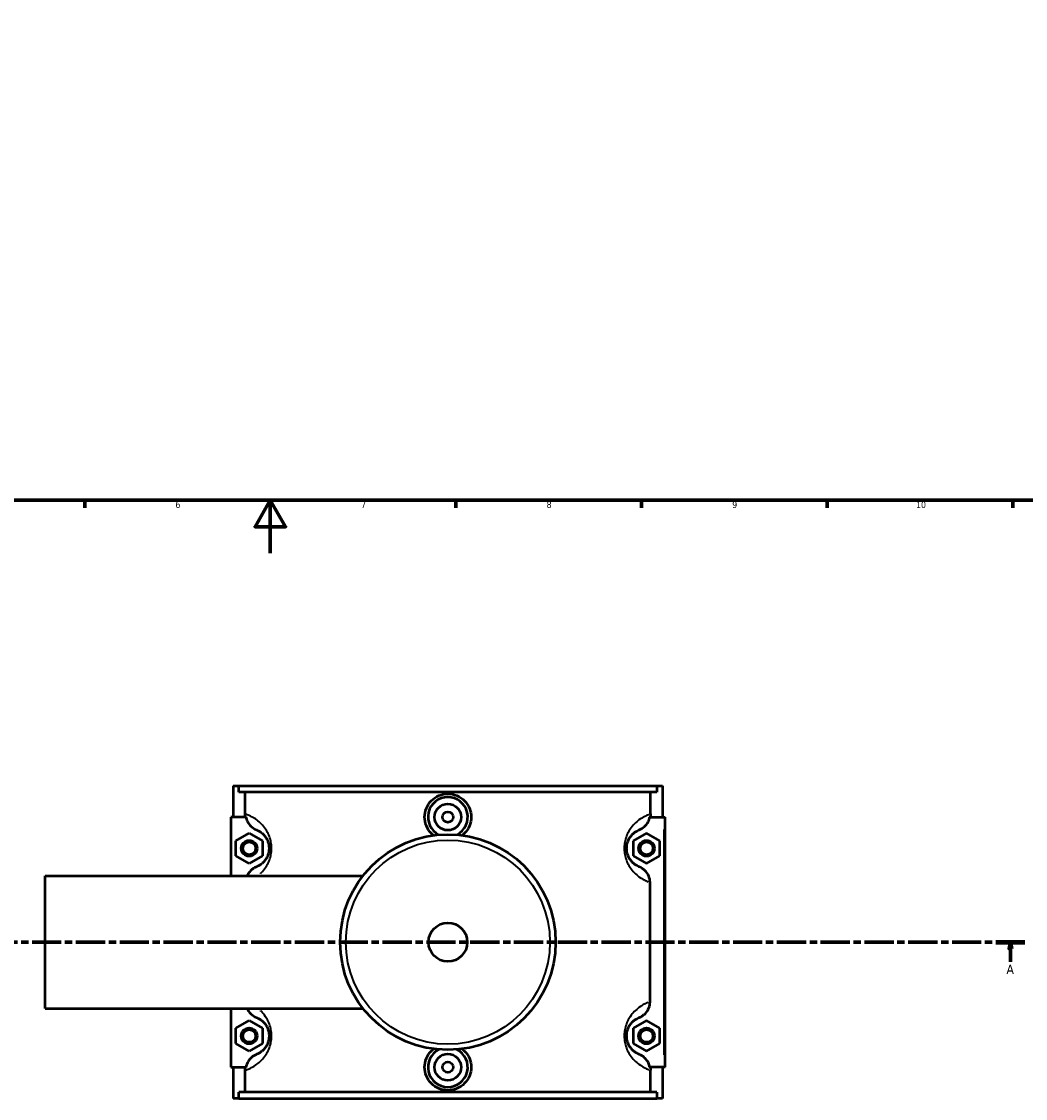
# Model space of a CAD drawing. Header units: millimetres. Extents: x 0 to 967, y -206 to 1211.
# Tile 3 of 10: x 327 to 706, y -206 to 201. Entities that reach past the tile are written whole.
import ezdxf

# ---------------------------------------------------------------- set-up
doc = ezdxf.new("R2010")
doc.units = ezdxf.units.MM
doc.linetypes.add('CHAIN', pattern=[0.3543, 0.2362, -0.0295, 0.0591, -0.0295])
for name, color, linetype, lineweight in [('Border (ISO)', 7, 'Continuous', 70), ('Section Line (ISO)', 7, 'CHAIN', 70), ('Visible (ISO)', 7, 'Continuous', 50), ('Visible Narrow (ISO)', 7, 'Continuous', 35)]:
    doc.layers.add(name, color=color, linetype=linetype, lineweight=lineweight)
doc.styles.add('Label Text (ISO)', font='tahoma.ttf')
doc.styles.add('Note Text (ISO)', font='tahoma.ttf')

# ---------------------------------------------------------------- blocks, each defined once
blk = doc.blocks.new('Borders Default Border')
at = {"layer": 'Border (ISO)'}
for p, q in [((350.42, 20), (350.42, 17.1)), ((490.58, 20), (490.58, 17.1)), ((560.67, 20), (560.67, 17.1)), ((630.75, 20), (630.75, 17.1)), ((700.83, 20), (700.83, 17.1))]:
    blk.add_line(p, q, dxfattribs=at)
at = {"layer": 'Border (ISO)', "flags": 128}
for points in [[(20, 20), (20, 574), (821, 574), (821, 20), (20, 20)], [(420.5, 0), (420.5, 20), (414.73, 10), (426.27, 10), (420.5, 20)]]:
    blk.add_lwpolyline(points, dxfattribs=at)
at = {"layer": 'Border (ISO)', "color": 232, "true_color": 0xca0064, "char_height": 2.5, "attachment_point": 7, "style": 'Note Text (ISO)'}
for s, insert in [('6', (384.66, 17.05)), ('7', (454.77, 17.1)), ('8', (524.81, 17.04)), ('9', (594.88, 17.05)), ('10', (664.29, 17.05))]:
    blk.add_mtext(s, dxfattribs=dict(at, insert=insert))
blk = doc.blocks.new('2dTransSection0')
at = {"layer": 'Section Line (ISO)', "linetype": 'CHAIN', "ltscale": 46.681}
blk.add_line((280.95, -146.75), (705.37, -146.75), dxfattribs=at)
at = {"layer": 'Section Line (ISO)', "linetype": 'Continuous', "lineweight": 140}
for p, q in [((280.95, -146.75), (291.89, -146.75)), ((694.43, -146.75), (705.37, -146.75))]:
    blk.add_line(p, q, dxfattribs=at)
at = {"layer": 'Section Line (ISO)', "linetype": 'Continuous'}
for p, q in [((286.42, -146.75), (285.92, -149.25)), ((285.92, -149.25), (286.92, -149.25)), ((286.42, -149.25), (286.42, -146.75)), ((286.92, -149.25), (286.42, -146.75)), ((286.42, -154.16), (286.42, -149.25)), ((699.9, -146.75), (699.4, -149.25)), ((699.4, -149.25), (700.4, -149.25)), ((699.9, -149.25), (699.9, -146.75)), ((700.4, -149.25), (699.9, -146.75)), ((699.9, -154.16), (699.9, -149.25))]:
    blk.add_line(p, q, dxfattribs=at)
at = {"layer": 'Section Line (ISO)', "linetype": 'Continuous', "flags": 128}
for points in [[(286.92, -149.25), (286.42, -146.75), (285.92, -149.25), (286.92, -149.25)], [(700.4, -149.25), (699.9, -146.75), (699.4, -149.25), (700.4, -149.25)]]:
    blk.add_lwpolyline(points, dxfattribs=at)
at = {"layer": 'Section Line (ISO)'}
for points in [[(286.92, -149.25), (286.42, -146.75), (285.92, -149.25), (286.92, -149.25)], [(700.4, -149.25), (699.9, -146.75), (699.4, -149.25), (700.4, -149.25)]]:
    blk.add_solid(points, dxfattribs=at)
at = {"layer": 'Section Line (ISO)', "char_height": 3.5, "attachment_point": 7, "style": 'Label Text (ISO)'}
for insert in [(284.93, -158.75), (698.41, -158.75)]:
    blk.add_mtext('A', dxfattribs=dict(at, insert=insert))

msp = doc.modelspace()

# ---------------------------------------------------------------- linework, layer by layer
at = {"layer": 'Visible (ISO)'}
for p, q in [((406.5312, -87.7542), (406.5312, -99.5542)), ((406.5312, -87.7542), (408.594, -87.7542)), ((408.594, -87.7542), (566.4684, -87.7542)), ((408.594, -90.1142), (408.594, -87.7542)), ((566.4684, -87.7542), (566.4684, -90.1142)), ((566.4684, -87.7542), (568.5312, -87.7542)), ((568.5312, -87.7542), (568.5312, -99.5542)), ((566.4684, -90.1142), (408.594, -90.1142)), ((410.9847, -98.3884), (410.9847, -90.1142)), ((564.0778, -98.3884), (564.0778, -90.1142)), ((411.2938, -99.5542), (405.5312, -99.5542)), ((405.5312, -99.5542), (405.5312, -121.7542)), ((563.7686, -99.5542), (569.0312, -99.5542)), ((569.0312, -99.5542), (569.5312, -99.5542)), ((569.5312, -193.9542), (569.5312, -99.5542)), ((407.5312, -108.4674), (412.5312, -105.5807)), ((412.5312, -105.5807), (417.5312, -108.4674)), ((562.5312, -105.5807), (557.5312, -108.4674)), ((567.5312, -108.4674), (562.5312, -105.5807)), ((407.5312, -114.2409), (407.5312, -108.4674)), ((417.5312, -108.4674), (417.5312, -114.2409)), ((557.5312, -108.4674), (557.5312, -114.2409)), ((567.5312, -114.2409), (567.5312, -108.4674)), ((412.5312, -117.1277), (407.5312, -114.2409)), ((417.5312, -114.2409), (412.5312, -117.1277)), ((557.5312, -114.2409), (562.5312, -117.1277)), ((562.5312, -117.1277), (567.5312, -114.2409)), ((335.5312, -171.7542), (335.5312, -121.7542)), ((335.5312, -121.7542), (455.4567, -121.7542)), ((563.8668, -169.2585), (563.8668, -124.2498)), ((335.5312, -171.7542), (455.4567, -171.7542)), ((405.5312, -171.7542), (405.5312, -193.9542)), ((407.5312, -179.2674), (412.5312, -176.3807)), ((412.5312, -176.3807), (417.5312, -179.2674)), ((562.5312, -176.3807), (557.5312, -179.2674)), ((567.5312, -179.2674), (562.5312, -176.3807)), ((407.5312, -185.0409), (407.5312, -179.2674)), ((417.5312, -179.2674), (417.5312, -185.0409)), ((557.5312, -179.2674), (557.5312, -185.0409)), ((567.5312, -185.0409), (567.5312, -179.2674)), ((412.5312, -187.9277), (407.5312, -185.0409)), ((417.5312, -185.0409), (412.5312, -187.9277)), ((557.5312, -185.0409), (562.5312, -187.9277)), ((562.5312, -187.9277), (567.5312, -185.0409)), ((405.5312, -193.9542), (411.2938, -193.9542)), ((406.5312, -193.9542), (406.5312, -205.7542)), ((569.0312, -193.9542), (563.7686, -193.9542)), ((568.5312, -193.9542), (568.5312, -205.7542)), ((569.5312, -193.9542), (569.0312, -193.9542)), ((410.9847, -203.3942), (410.9847, -195.12)), ((564.0778, -203.3942), (564.0778, -195.12)), ((408.594, -205.7542), (406.5312, -205.7542)), ((566.4684, -203.3942), (408.594, -203.3942)), ((408.594, -205.7542), (408.594, -203.3942)), ((408.594, -205.7542), (566.4684, -205.7542)), ((566.4684, -203.3942), (566.4684, -205.7542)), ((568.5312, -205.7542), (566.4684, -205.7542))]:
    msp.add_line(p, q, dxfattribs=at)
for centre, radius in [((487.5312, -99.5542), 5), ((487.5312, -99.5542), 2), ((412.5312, -111.3542), 3), ((412.5312, -111.3542), 2.4), ((487.5312, -146.7542), 40.6667), ((562.5312, -111.3542), 3), ((562.5312, -111.3542), 2.4), ((487.5312, -146.7542), 7.32), ((412.5312, -182.1542), 3), ((412.5312, -182.1542), 2.4), ((562.5312, -182.1542), 3), ((562.5312, -182.1542), 2.4), ((487.5312, -193.9542), 5), ((487.5312, -193.9542), 2)]:
    msp.add_circle(centre, radius, dxfattribs=at)
for centre, start, end in [((487.5312, -99.5542), 297.092617, 242.907383), ((487.5312, -193.9542), 117.092617, 62.907383)]:
    msp.add_arc(centre, 7.5, start, end, dxfattribs=at)
for points, knots in [([(482.1082, -106.4495), (481.8266, -106.231), (481.5618, -105.9986), (480.5348, -104.9797), (479.8551, -103.9952), (478.9527, -101.8345), (478.7301, -100.6582), (478.7301, -98.4502), (478.9527, -97.2739), (479.8551, -95.1131), (480.5348, -94.1286), (482.0989, -92.5769), (483.0875, -91.9055), (485.2522, -91.0153), (486.4285, -90.7965), (488.634, -90.7965), (489.8102, -91.0153), (491.975, -91.9055), (492.9636, -92.5769), (494.5277, -94.1286), (495.2073, -95.1131), (496.1097, -97.2739), (496.3324, -98.4502), (496.3324, -99.5542)], [1.88219282, 1.88219282, 1.88219282, 1.88219282, 1.98568916, 1.98568916, 2.31689019, 2.31689019, 2.64809122, 2.64809122, 2.97929225, 2.97929225, 3.31049328, 3.31049328, 3.64131506, 3.64131506, 3.97213683, 3.97213683, 4.30295861, 4.30295861, 4.63378038, 4.63378038, 4.96498141, 4.96498141, 5.29618244, 5.29618244, 5.29618244, 5.29618244]), ([(411.2938, -99.5542), (411.3953, -100.117), (411.5743, -100.6638), (412.1487, -101.8461), (412.5865, -102.4505), (413.7422, -103.5801), (414.4854, -104.0605), (415.2989, -104.3835)], [-0.657164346, -0.657164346, -0.657164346, -0.657164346, -0.484922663, -0.484922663, -0.26259564, -0.26259564, 0, 0, 0, 0]), ([(496.3324, -99.5542), (496.3324, -100.6582), (496.1097, -101.8345), (495.2073, -103.9952), (494.5277, -104.9797), (493.5006, -105.9986), (493.2359, -106.231), (492.9543, -106.4495)], [0, 0, 0, 0, 0.33120103, 0.33120103, 0.66240206, 0.66240206, 0.765898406, 0.765898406, 0.765898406, 0.765898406]), ([(559.7635, -104.3835), (560.4824, -104.0981), (561.147, -103.6895), (562.3076, -102.6558), (562.7932, -102.0363), (563.4488, -100.7809), (563.6562, -100.1775), (563.7686, -99.5542)], [-0.707094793, -0.707094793, -0.707094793, -0.707094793, -0.475278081, -0.475278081, -0.241233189, -0.241233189, -0.050584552, -0.050584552, -0.050584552, -0.050584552]), ([(415.2989, -104.3835), (415.3391, -104.3995), (415.3803, -104.4162), (415.6642, -104.5349), (415.9417, -104.6649), (416.5525, -105.0139), (416.8843, -105.2298), (417.5212, -105.7433), (417.8187, -106.0159), (418.3856, -106.6494), (418.6544, -106.9962), (419.0757, -107.6773), (419.2355, -107.9733), (419.5502, -108.6793), (419.7004, -109.1009), (419.8982, -109.9039), (419.9618, -110.2685), (420.0198, -110.8778), (420.0312, -111.116), (420.0312, -111.3542), (420.0312, -111.5924), (420.0198, -111.8305), (419.9618, -112.4398), (419.8982, -112.8045), (419.7004, -113.6075), (419.5502, -114.0291), (419.2355, -114.7351), (419.0757, -115.031), (418.6544, -115.7122), (418.3856, -116.0589), (417.8187, -116.6924), (417.5212, -116.965), (416.8843, -117.4785), (416.5525, -117.6945), (415.9417, -118.0434), (415.6642, -118.1735), (415.3803, -118.2921), (415.3391, -118.3089), (415.2989, -118.3248)], [0.73985531, 0.73985531, 0.73985531, 0.73985531, 0.83571188, 0.83571188, 1.38275611, 1.38275611, 1.91411671, 1.91411671, 2.33858039, 2.33858039, 2.71256958, 2.71256958, 2.95483349, 2.95483349, 3.23497357, 3.23497357, 3.44457984, 3.44457984, 3.57558375, 3.57558375, 3.57558375, 3.70658766, 3.70658766, 3.91619393, 3.91619393, 4.19633401, 4.19633401, 4.43859792, 4.43859792, 4.81258711, 4.81258711, 5.23705078, 5.23705078, 5.76841138, 5.76841138, 6.31545562, 6.31545562, 6.41131219, 6.41131219, 6.41131219, 6.41131219]), ([(559.7635, -118.3248), (559.7234, -118.3089), (559.6822, -118.2921), (559.3982, -118.1735), (559.1207, -118.0434), (558.5099, -117.6944), (558.1782, -117.4785), (557.5412, -116.965), (557.2437, -116.6924), (556.6768, -116.0589), (556.408, -115.7122), (555.9868, -115.031), (555.8269, -114.7351), (555.5122, -114.0291), (555.3621, -113.6075), (555.1643, -112.8045), (555.1007, -112.4398), (555.0427, -111.8305), (555.0312, -111.5924), (555.0312, -111.3542), (555.0312, -111.116), (555.0427, -110.8778), (555.1007, -110.2685), (555.1643, -109.9039), (555.3621, -109.1009), (555.5122, -108.6793), (555.8269, -107.9733), (555.9868, -107.6773), (556.408, -106.9962), (556.6768, -106.6494), (557.2437, -106.0159), (557.5412, -105.7433), (558.1782, -105.2298), (558.5099, -105.0139), (559.1207, -104.6649), (559.3982, -104.5349), (559.6822, -104.4162), (559.7234, -104.3995), (559.7635, -104.3835)], [0.73952947, 0.73952947, 0.73952947, 0.73952947, 0.83536396, 0.83536396, 1.38243661, 1.38243661, 1.91379575, 1.91379575, 2.33825864, 2.33825864, 2.71224624, 2.71224624, 2.95450866, 2.95450866, 3.23464772, 3.23464772, 3.44425398, 3.44425398, 3.5752579, 3.5752579, 3.5752579, 3.70626181, 3.70626181, 3.91586807, 3.91586807, 4.19600713, 4.19600713, 4.43826956, 4.43826956, 4.81225716, 4.81225716, 5.23672005, 5.23672005, 5.76807918, 5.76807918, 6.31515184, 6.31515184, 6.41098633, 6.41098633, 6.41098633, 6.41098633]), ([(415.2989, -118.3248), (414.8652, -118.497), (414.4505, -118.7144), (413.6713, -119.2344), (413.309, -119.5364), (412.4539, -120.4223), (412.0257, -121.0581), (411.7208, -121.7542)], [-0.766570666, -0.766570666, -0.766570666, -0.766570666, -0.626695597, -0.626695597, -0.485788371, -0.485788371, -0.257625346, -0.257625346, -0.257625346, -0.257625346]), ([(563.8668, -124.2498), (563.8668, -123.4185), (563.6981, -122.5967), (563.0429, -121.0456), (562.5558, -120.3359), (561.3203, -119.1283), (560.577, -118.6478), (559.7635, -118.3248)], [-0.768133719, -0.768133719, -0.768133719, -0.768133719, -0.518443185, -0.518443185, -0.26259564, -0.26259564, 0, 0, 0, 0]), ([(559.7635, -175.1835), (560.1973, -175.0113), (560.612, -174.794), (561.3912, -174.274), (561.7534, -173.972), (562.6491, -173.0439), (563.1019, -172.352), (563.7105, -170.8507), (563.8668, -170.0588), (563.8668, -169.2585)], [-0.766570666, -0.766570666, -0.766570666, -0.766570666, -0.626695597, -0.626695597, -0.485788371, -0.485788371, -0.240091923, -0.240091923, 0, 0, 0, 0]), ([(411.7208, -171.7542), (412.0514, -172.5088), (412.5265, -173.1918), (413.7422, -174.3801), (414.4854, -174.8605), (415.2989, -175.1835)], [-0.51011072, -0.51011072, -0.51011072, -0.51011072, -0.26259564, -0.26259564, 0, 0, 0, 0]), ([(415.2989, -175.1835), (415.3391, -175.1995), (415.3803, -175.2162), (415.6642, -175.3349), (415.9417, -175.4649), (416.5525, -175.8139), (416.8843, -176.0298), (417.5212, -176.5433), (417.8187, -176.8159), (418.3856, -177.4494), (418.6544, -177.7962), (419.0757, -178.4773), (419.2355, -178.7733), (419.5502, -179.4793), (419.7004, -179.9009), (419.8982, -180.7039), (419.9618, -181.0685), (420.0198, -181.6778), (420.0312, -181.916), (420.0312, -182.1542), (420.0312, -182.3924), (420.0198, -182.6305), (419.9618, -183.2398), (419.8982, -183.6045), (419.7004, -184.4075), (419.5502, -184.8291), (419.2355, -185.5351), (419.0757, -185.831), (418.6544, -186.5122), (418.3856, -186.8589), (417.8187, -187.4924), (417.5212, -187.765), (416.8843, -188.2785), (416.5525, -188.4945), (415.9417, -188.8434), (415.6642, -188.9735), (415.3803, -189.0921), (415.3391, -189.1089), (415.2989, -189.1248)], [0.73985531, 0.73985531, 0.73985531, 0.73985531, 0.83571051, 0.83571051, 1.38275651, 1.38275651, 1.91411702, 1.91411702, 2.33858065, 2.33858065, 2.71256974, 2.71256974, 2.95483355, 2.95483355, 3.23497357, 3.23497357, 3.44457984, 3.44457984, 3.57558375, 3.57558375, 3.57558375, 3.70658766, 3.70658766, 3.91619393, 3.91619393, 4.19633395, 4.19633395, 4.43859776, 4.43859776, 4.81258685, 4.81258685, 5.23705048, 5.23705048, 5.76841099, 5.76841099, 6.31545699, 6.31545699, 6.41131219, 6.41131219, 6.41131219, 6.41131219]), ([(559.7635, -189.1248), (559.7234, -189.1089), (559.6822, -189.0921), (559.3982, -188.9735), (559.1207, -188.8434), (558.5099, -188.4944), (558.1782, -188.2785), (557.5412, -187.765), (557.2437, -187.4924), (556.6768, -186.8589), (556.408, -186.5122), (555.9868, -185.831), (555.8269, -185.5351), (555.5122, -184.8291), (555.3621, -184.4075), (555.1643, -183.6045), (555.1007, -183.2398), (555.0427, -182.6305), (555.0312, -182.3924), (555.0312, -182.1542), (555.0312, -181.916), (555.0427, -181.6778), (555.1007, -181.0685), (555.1643, -180.7039), (555.3621, -179.9009), (555.5122, -179.4793), (555.8269, -178.7733), (555.9868, -178.4773), (556.408, -177.7962), (556.6768, -177.4494), (557.2437, -176.8159), (557.5412, -176.5433), (558.1782, -176.0298), (558.5099, -175.8139), (559.1207, -175.4649), (559.3982, -175.3349), (559.6822, -175.2162), (559.7234, -175.1995), (559.7635, -175.1835)], [0.7394259, 0.7394259, 0.7394259, 0.7394259, 0.83525415, 0.83525415, 1.38233483, 1.38233483, 1.91369356, 1.91369356, 2.33815622, 2.33815622, 2.71214337, 2.71214337, 2.95440538, 2.95440538, 3.23454415, 3.23454415, 3.44415041, 3.44415041, 3.57515432, 3.57515432, 3.57515432, 3.70615824, 3.70615824, 3.9157645, 3.9157645, 4.19590327, 4.19590327, 4.43816528, 4.43816528, 4.81215243, 4.81215243, 5.23661509, 5.23661509, 5.76797382, 5.76797382, 6.3150545, 6.3150545, 6.41088275, 6.41088275, 6.41088275, 6.41088275]), ([(415.2989, -189.1248), (414.58, -189.4102), (413.9154, -189.8189), (412.7549, -190.8525), (412.2692, -191.4721), (411.6137, -192.7275), (411.4063, -193.3308), (411.2938, -193.9542)], [-0.707094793, -0.707094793, -0.707094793, -0.707094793, -0.475278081, -0.475278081, -0.241233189, -0.241233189, -0.050584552, -0.050584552, -0.050584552, -0.050584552]), ([(496.3324, -193.9542), (496.3324, -195.0582), (496.1097, -196.2345), (495.2073, -198.3952), (494.5277, -199.3797), (492.9636, -200.9314), (491.975, -201.6028), (489.8102, -202.493), (488.634, -202.7118), (486.4285, -202.7118), (485.2522, -202.493), (483.0875, -201.6028), (482.0989, -200.9314), (480.5348, -199.3797), (479.8551, -198.3952), (478.9527, -196.2345), (478.7301, -195.0582), (478.7301, -193.9542), (478.7301, -192.8502), (478.9527, -191.6739), (479.8551, -189.5131), (480.5348, -188.5286), (481.5618, -187.5097), (481.8266, -187.2773), (482.1082, -187.0588)], [2.64809122, 2.64809122, 2.64809122, 2.64809122, 2.97929225, 2.97929225, 3.31049328, 3.31049328, 3.64131506, 3.64131506, 3.97213683, 3.97213683, 4.30295861, 4.30295861, 4.63378038, 4.63378038, 4.96498141, 4.96498141, 5.29618244, 5.29618244, 5.29618244, 5.62738347, 5.62738347, 5.9585845, 5.9585845, 6.06208085, 6.06208085, 6.06208085, 6.06208085]), ([(492.9543, -187.0588), (493.2359, -187.2773), (493.5006, -187.5097), (494.5277, -188.5286), (495.2073, -189.5131), (496.1097, -191.6739), (496.3324, -192.8502), (496.3324, -193.9542)], [7.178375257, 7.178375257, 7.178375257, 7.178375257, 7.281871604, 7.281871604, 7.613072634, 7.613072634, 7.944273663, 7.944273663, 7.944273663, 7.944273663]), ([(563.7686, -193.9542), (563.6671, -193.3914), (563.4881, -192.8446), (562.9138, -191.6622), (562.4759, -191.0578), (561.3203, -189.9283), (560.577, -189.4478), (559.7635, -189.1248)], [-0.657164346, -0.657164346, -0.657164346, -0.657164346, -0.484922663, -0.484922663, -0.26259564, -0.26259564, 0, 0, 0, 0])]:
    msp.add_open_spline(points, degree=3, knots=knots, dxfattribs=at)
for points in [[(411.0958, -99.5542), (411.022, -99.17), (410.9847, -98.7797), (410.9847, -98.3884)], [(564.0778, -98.3884), (564.0778, -98.7806), (564.0403, -99.1708), (563.9666, -99.5542)], [(410.9847, -195.12), (410.9847, -194.7277), (411.0222, -194.3375), (411.0958, -193.9542)], [(563.9666, -193.9542), (564.0404, -194.3383), (564.0778, -194.7286), (564.0778, -195.12)]]:
    msp.add_open_spline(points, degree=3, dxfattribs=at)
at = {"layer": 'Visible Narrow (ISO)'}
msp.add_line((569.0312, -104.2742), (569.0312, -189.2342), dxfattribs=at)
msp.add_circle((487.5312, -146.7542), 38.5253, dxfattribs=at)
for points, knots in [([(416.747, -120.9188), (416.8797, -120.7926), (417.013, -120.661), (417.6758, -119.9795), (418.2116, -119.3439), (419.051, -118.0951), (419.3696, -117.5525), (419.9967, -116.2582), (420.2958, -115.4852), (420.69, -114.0131), (420.8167, -113.3446), (420.9323, -112.2275), (420.9551, -111.7909), (420.9551, -111.3542), (420.9551, -110.9175), (420.9323, -110.4809), (420.8167, -109.3638), (420.69, -108.6953), (420.2958, -107.2231), (419.9967, -106.4502), (419.3696, -105.1559), (419.051, -104.6133), (418.2116, -103.3645), (417.6758, -102.7288), (416.5461, -101.5674), (415.9533, -101.0676), (414.684, -100.1261), (414.023, -99.7303), (412.8057, -99.0906), (412.2528, -98.8521), (411.6872, -98.6347), (411.6053, -98.604), (411.5255, -98.5749)], [-4.90708753, -4.90708753, -4.90708753, -4.90708753, -4.81258711, -4.81258711, -4.43859792, -4.43859792, -4.19633401, -4.19633401, -3.91619393, -3.91619393, -3.70658766, -3.70658766, -3.57558375, -3.57558375, -3.57558375, -3.44457984, -3.44457984, -3.23497357, -3.23497357, -2.95483349, -2.95483349, -2.71256958, -2.71256958, -2.33858039, -2.33858039, -1.91411671, -1.91411671, -1.38275611, -1.38275611, -0.83571188, -0.83571188, -0.74009942, -0.74009942, -0.74009942, -0.74009942]), ([(563.357, -98.6419), (563.3352, -98.6502), (563.3132, -98.6586), (562.8097, -98.8521), (562.2567, -99.0906), (561.0394, -99.7303), (560.3784, -100.1262), (559.1091, -101.0676), (558.5163, -101.5674), (557.3866, -102.7288), (556.8509, -103.3645), (556.0115, -104.6133), (555.6929, -105.1559), (555.0658, -106.4502), (554.7666, -107.2231), (554.3724, -108.6953), (554.2457, -109.3638), (554.1301, -110.4809), (554.1073, -110.9175), (554.1073, -111.3542), (554.1073, -111.7909), (554.1301, -112.2275), (554.2457, -113.3446), (554.3724, -114.0131), (554.7666, -115.4852), (555.0658, -116.2582), (555.6929, -117.5525), (556.0115, -118.0951), (556.8509, -119.3438), (557.3866, -119.9795), (558.5163, -121.1409), (559.1091, -121.6408), (560.3784, -122.5822), (561.0394, -122.978), (562.1786, -123.5767), (562.6688, -123.7945), (563.105, -123.9684)], [-6.34025887, -6.34025887, -6.34025887, -6.34025887, -6.31515184, -6.31515184, -5.76807918, -5.76807918, -5.23672005, -5.23672005, -4.81225716, -4.81225716, -4.43826956, -4.43826956, -4.19600713, -4.19600713, -3.91586807, -3.91586807, -3.70626181, -3.70626181, -3.5752579, -3.5752579, -3.5752579, -3.44425398, -3.44425398, -3.23464772, -3.23464772, -2.95450866, -2.95450866, -2.71224624, -2.71224624, -2.33825864, -2.33825864, -1.91379575, -1.91379575, -1.38243661, -1.38243661, -0.9045703, -0.9045703, -0.9045703, -0.9045703]), ([(563.105, -169.5399), (562.6688, -169.7138), (562.1786, -169.9316), (561.0394, -170.5303), (560.3784, -170.9262), (559.1091, -171.8676), (558.5163, -172.3674), (557.3866, -173.5288), (556.8509, -174.1645), (556.0115, -175.4133), (555.6929, -175.9559), (555.0658, -177.2502), (554.7666, -178.0231), (554.3724, -179.4953), (554.2457, -180.1638), (554.1301, -181.2809), (554.1073, -181.7175), (554.1073, -182.1542), (554.1073, -182.5909), (554.1301, -183.0275), (554.2457, -184.1446), (554.3724, -184.8131), (554.7666, -186.2852), (555.0658, -187.0582), (555.6929, -188.3525), (556.0115, -188.8951), (556.8509, -190.1438), (557.3866, -190.7795), (558.5163, -191.9409), (559.1091, -192.4408), (560.3784, -193.3822), (561.0394, -193.778), (562.2567, -194.4178), (562.8097, -194.6562), (563.3132, -194.8498), (563.3352, -194.8582), (563.357, -194.8664)], [-6.24584192, -6.24584192, -6.24584192, -6.24584192, -5.76797382, -5.76797382, -5.23661509, -5.23661509, -4.81215243, -4.81215243, -4.43816528, -4.43816528, -4.19590327, -4.19590327, -3.9157645, -3.9157645, -3.70615824, -3.70615824, -3.57515432, -3.57515432, -3.57515432, -3.44415041, -3.44415041, -3.23454415, -3.23454415, -2.95440538, -2.95440538, -2.71214337, -2.71214337, -2.33815622, -2.33815622, -1.91369356, -1.91369356, -1.38233483, -1.38233483, -0.83525415, -0.83525415, -0.81015335, -0.81015335, -0.81015335, -0.81015335]), ([(411.5255, -194.9335), (411.6053, -194.9043), (411.6872, -194.8736), (412.2528, -194.6562), (412.8057, -194.4178), (414.023, -193.778), (414.684, -193.3822), (415.9533, -192.4408), (416.5461, -191.941), (417.6758, -190.7795), (418.2116, -190.1439), (419.051, -188.8951), (419.3696, -188.3525), (419.9967, -187.0582), (420.2958, -186.2852), (420.69, -184.8131), (420.8167, -184.1446), (420.9323, -183.0275), (420.9551, -182.5909), (420.9551, -182.1542), (420.9551, -181.7175), (420.9323, -181.2809), (420.8167, -180.1638), (420.69, -179.4953), (420.2958, -178.0231), (419.9967, -177.2502), (419.3696, -175.9559), (419.051, -175.4133), (418.2116, -174.1645), (417.6758, -173.5288), (417.013, -172.8473), (416.8797, -172.7157), (416.747, -172.5895)], [-6.41106808, -6.41106808, -6.41106808, -6.41106808, -6.31545699, -6.31545699, -5.76841099, -5.76841099, -5.23705048, -5.23705048, -4.81258685, -4.81258685, -4.43859776, -4.43859776, -4.19633395, -4.19633395, -3.91619393, -3.91619393, -3.70658766, -3.70658766, -3.57558375, -3.57558375, -3.57558375, -3.44457984, -3.44457984, -3.23497357, -3.23497357, -2.95483355, -2.95483355, -2.71256974, -2.71256974, -2.33858065, -2.33858065, -2.24407997, -2.24407997, -2.24407997, -2.24407997])]:
    msp.add_open_spline(points, degree=3, knots=knots, dxfattribs=at)

# ---------------------------------------------------------------- block references
msp.add_blockref('Borders Default Border', (0, 0))
at = {"layer": 'Section Line (ISO)'}
msp.add_blockref('2dTransSection0', (0, 0), dxfattribs=at)

doc.saveas('drawing.dxf')
